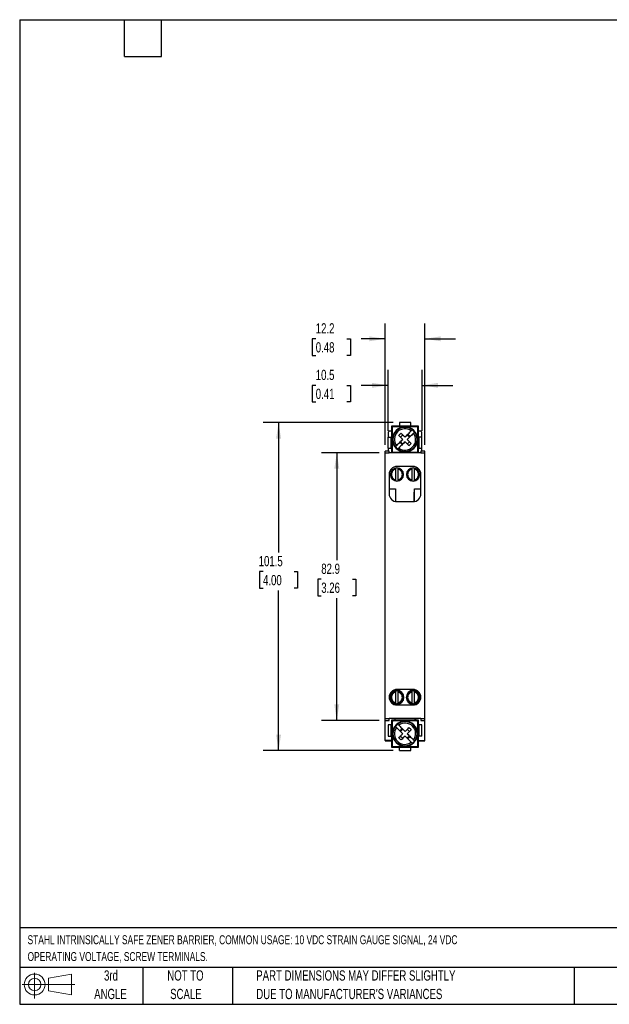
# Model space of a CAD drawing. Header units: millimetres. Extents: x 10 to 410, y 10 to 314.
# Tile 1 of 3: x 10 to 192, y 10 to 314. Entities that reach past the tile are written whole.
import ezdxf

# ---------------------------------------------------------------- set-up
doc = ezdxf.new("R2010")
doc.units = ezdxf.units.MM
doc.header["$LTSCALE"] = 1.5
doc.layers.add('DIMENSIONS', color=140, linetype='Continuous', lineweight=25)
doc.layers.add('TEXT', color=140, linetype='Continuous', lineweight=25)
doc.styles.add('SLDTEXTSTYLE0', font='TXT', dxfattribs={"width": 0.7})
doc.dimstyles.new('SLDDIMSTYLE0', dxfattribs={"dimtxt": 3.237012, "dimasz": 4.953, "dimexe": 0, "dimexo": 0.0625, "dimgap": 0.809253, "dimtad": 0, "dimtih": 1, "dimtoh": 1, "dimrnd": 1e-09, "dimzin": 12, "dimdsep": 46, "dimtxsty": 'SLDTEXTSTYLE0', "dimsah": 1, "dimcen": 0.09, "dimadec": 0, "dimazin": 3, "dimtfac": 1, "dimtofl": 0, "dimtmove": 0, "dimatfit": 3, "dimfxl": 0, "dimfrac": 2, "dimtolj": 1, "dimtzin": 12, "dimarcsym": 0})
doc.dimstyles.new('SLDDIMSTYLE1', dxfattribs={"dimtxt": 3.237012, "dimasz": 4.953, "dimexe": 0, "dimexo": 0.0625, "dimgap": 0.809253, "dimtad": 0, "dimtih": 1, "dimtoh": 1, "dimrnd": 1e-09, "dimzin": 12, "dimdsep": 46, "dimtxsty": 'SLDTEXTSTYLE0', "dimsah": 1, "dimcen": 0.09, "dimadec": 0, "dimazin": 3, "dimtfac": 1, "dimtmove": 0, "dimatfit": 0, "dimfxl": 0, "dimfrac": 2, "dimtolj": 1, "dimtzin": 12, "dimarcsym": 0})

# ---------------------------------------------------------------- blocks, each defined once
blk = doc.blocks.new('Block11')
at = {"color": 7, "linetype": 'Continuous', "lineweight": 18}
for p, q in [((3.88, 7.97), (3.88, 0)), ((8.22, 6.25), (15.26, 7.55)), ((8.22, 2.39), (8.22, 6.25)), ((15.26, 7.55), (15.26, 1.1)), ((0, 4.32), (16.31, 4.32)), ((8.22, 2.39), (15.26, 1.1))]:
    blk.add_line(p, q, dxfattribs=at)
for radius in [3.23, 1.93]:
    blk.add_circle((3.88, 4.32), radius, dxfattribs=at)
blk = doc.blocks.new('Block12')
at = {"color": 7, "linetype": 'Continuous'}
blk.add_blockref('Block11', (0, 0), dxfattribs=at)
blk = doc.blocks.new('_D')
at = {"layer": 'DIMENSIONS'}
for p, q in [((120.67, 180.29), (102.81, 180.29)), ((107.58, 180.29), (107.58, 146.99)), ((102.77, 141.12), (101.68, 141.12)), ((101.68, 141.12), (101.68, 135.97)), ((112.39, 141.12), (113.47, 141.12)), ((113.47, 141.12), (113.47, 135.97)), ((101.68, 135.97), (102.77, 135.97)), ((107.58, 97.39), (107.58, 135.25)), ((113.47, 135.97), (112.39, 135.97)), ((120.67, 97.39), (102.81, 97.39))]:
    blk.add_line(p, q, dxfattribs=at)
for points in [[(107.58, 180.29), (106.81, 175.33), (108.34, 175.33)], [(107.58, 97.39), (108.34, 102.34), (106.81, 102.34)]]:
    blk.add_solid(points, dxfattribs=at)
at = {"layer": 'DIMENSIONS', "char_height": 3.175, "attachment_point": 1, "style": 'SLDTEXTSTYLE0'}
for s, insert in [('82.9', (102.77, 145.94)), ('3.26', (102.77, 140.07))]:
    blk.add_mtext(s, dxfattribs=dict(at, insert=insert))
blk = doc.blocks.new('_D_1')
at = {"layer": 'DIMENSIONS'}
for p, q in [((125.02, 189.59), (84.81, 189.59)), ((89.58, 189.59), (89.58, 149.35)), ((84.77, 143.48), (83.68, 143.48)), ((83.68, 143.48), (83.68, 138.33)), ((94.39, 143.48), (95.47, 143.48)), ((95.47, 143.48), (95.47, 138.33)), ((83.68, 138.33), (84.77, 138.33)), ((89.58, 88.09), (89.58, 137.61)), ((95.47, 138.33), (94.39, 138.33)), ((125.02, 88.09), (84.81, 88.09))]:
    blk.add_line(p, q, dxfattribs=at)
for points in [[(89.58, 189.59), (88.81, 184.63), (90.34, 184.63)], [(89.58, 88.09), (90.34, 93.04), (88.81, 93.04)]]:
    blk.add_solid(points, dxfattribs=at)
at = {"layer": 'DIMENSIONS', "char_height": 3.175, "attachment_point": 1, "style": 'SLDTEXTSTYLE0'}
for s, insert in [('101.5', (83.42, 148.3)), ('4.00', (84.77, 142.43))]:
    blk.add_mtext(s, dxfattribs=dict(at, insert=insert))
blk = doc.blocks.new('_D_2')
at = {"layer": 'DIMENSIONS'}
for p, q in [((123.43, 187.04), (123.43, 205.9)), ((133.93, 187.04), (133.93, 205.9)), ((101.07, 201.13), (99.98, 201.13)), ((99.98, 201.13), (99.98, 195.99)), ((110.69, 201.13), (111.77, 201.13)), ((111.77, 201.13), (111.77, 195.99)), ((123.43, 201.13), (115.07, 201.13)), ((133.93, 201.13), (143.45, 201.13)), ((99.98, 195.99), (101.07, 195.99)), ((111.77, 195.99), (110.69, 195.99))]:
    blk.add_line(p, q, dxfattribs=at)
for points in [[(123.43, 201.13), (118.47, 201.9), (118.47, 200.37)], [(133.93, 201.13), (138.88, 200.37), (138.88, 201.9)]]:
    blk.add_solid(points, dxfattribs=at)
at = {"layer": 'DIMENSIONS', "char_height": 3.175, "attachment_point": 1, "style": 'SLDTEXTSTYLE0'}
for s, insert in [('10.5', (101.07, 205.95)), ('0.41', (101.07, 200.08))]:
    blk.add_mtext(s, dxfattribs=dict(at, insert=insert))
blk = doc.blocks.new('_D_3')
at = {"layer": 'DIMENSIONS'}
for p, q in [((122.58, 182.69), (122.58, 220.3)), ((134.78, 182.69), (134.78, 220.3)), ((101.07, 215.54), (99.98, 215.54)), ((99.98, 215.54), (99.98, 210.39)), ((110.69, 215.54), (111.77, 215.54)), ((111.77, 215.54), (111.77, 210.39)), ((122.58, 215.54), (115.07, 215.54)), ((134.78, 215.54), (144.3, 215.54)), ((99.98, 210.39), (101.07, 210.39)), ((111.77, 210.39), (110.69, 210.39))]:
    blk.add_line(p, q, dxfattribs=at)
for points in [[(122.58, 215.54), (117.62, 216.3), (117.62, 214.78)], [(134.78, 215.54), (139.73, 214.78), (139.73, 216.3)]]:
    blk.add_solid(points, dxfattribs=at)
at = {"layer": 'DIMENSIONS', "char_height": 3.175, "attachment_point": 1, "style": 'SLDTEXTSTYLE0'}
for s, insert in [('12.2', (101.07, 220.36)), ('0.48', (101.07, 214.49))]:
    blk.add_mtext(s, dxfattribs=dict(at, insert=insert))

msp = doc.modelspace()

# ---------------------------------------------------------------- linework, layer by layer
for p, q in [((130.426, 189.588), (126.926, 189.588)), ((126.926, 189.588), (126.926, 188.588)), ((130.426, 188.588), (130.426, 189.588)), ((123.576, 185.138), (123.576, 186.749)), ((123.826, 187.038), (124.476, 187.038)), ((126.926, 188.538), (124.476, 188.538)), ((124.476, 188.538), (124.476, 185.138)), ((126.926, 188.588), (130.426, 188.588)), ((126.926, 188.588), (126.926, 188.538)), ((130.426, 188.538), (126.926, 188.538)), ((128.676, 188.338), (128.676, 188.288)), ((130.261, 185.266), (129.554, 185.973)), ((130.426, 188.538), (130.426, 188.588)), ((132.876, 188.538), (130.426, 188.538)), ((131.323, 187.035), (131.284, 186.996)), ((131.434, 187.145), (131.323, 187.035)), ((132.876, 185.138), (132.876, 188.538)), ((132.876, 187.038), (133.526, 187.038)), ((133.776, 186.749), (133.776, 185.138)), ((123.426, 185.138), (124.426, 185.138)), ((123.426, 181.638), (123.426, 185.138)), ((124.426, 181.638), (124.426, 185.138)), ((124.476, 185.138), (124.426, 185.138)), ((124.476, 185.138), (124.476, 181.638)), ((127.797, 182.802), (127.09, 183.509)), ((127.262, 185.095), (127.969, 185.802)), ((127.969, 182.973), (127.262, 183.681)), ((129.383, 185.802), (130.09, 185.095)), ((129.383, 182.973), (130.09, 183.681)), ((132.926, 185.138), (132.876, 185.138)), ((132.876, 181.638), (132.876, 185.138)), ((132.926, 185.138), (132.926, 181.638)), ((133.926, 185.138), (132.926, 185.138)), ((133.926, 181.638), (133.926, 185.138)), ((123.776, 180.788), (122.576, 180.788)), ((122.576, 180.288), (122.576, 180.788)), ((122.576, 97.888), (122.576, 180.288)), ((122.576, 180.288), (123.776, 180.288)), ((123.426, 181.638), (124.426, 181.638)), ((123.576, 180.788), (123.576, 181.638)), ((123.776, 180.288), (123.776, 180.788)), ((133.576, 180.288), (123.776, 180.288)), ((124.426, 181.638), (124.476, 181.638)), ((124.476, 181.638), (124.476, 180.538)), ((124.476, 180.538), (124.806, 180.538)), ((125.576, 180.435), (125.576, 180.288)), ((126.029, 181.74), (125.918, 181.63)), ((126.068, 181.78), (126.029, 181.74)), ((128.676, 180.488), (128.676, 180.438)), ((131.776, 180.288), (131.776, 180.438)), ((132.544, 180.538), (132.876, 180.538)), ((132.876, 181.638), (132.926, 181.638)), ((132.876, 180.538), (132.876, 181.638)), ((132.926, 181.638), (133.926, 181.638)), ((134.776, 180.788), (133.576, 180.788)), ((133.576, 180.788), (133.576, 180.288)), ((133.576, 180.288), (134.776, 180.288)), ((133.776, 181.638), (133.776, 180.788)), ((134.776, 180.288), (134.776, 180.788)), ((134.776, 97.888), (134.776, 180.288)), ((125.776, 175.386), (125.776, 175.45)), ((125.776, 175.181), (125.776, 171.894)), ((131.176, 176.038), (126.176, 176.038)), ((126.176, 175.588), (126.176, 175.491)), ((126.576, 175.45), (126.576, 175.386)), ((126.576, 171.894), (126.576, 175.181)), ((130.776, 175.386), (130.776, 175.45)), ((130.776, 175.181), (130.776, 171.894)), ((131.176, 175.491), (131.176, 175.588)), ((131.576, 175.45), (131.576, 175.386)), ((131.576, 171.894), (131.576, 175.181)), ((123.776, 173.638), (123.776, 167.538)), ((125.776, 171.625), (125.776, 171.689)), ((126.176, 171.584), (126.176, 171.488)), ((126.576, 171.689), (126.576, 171.625)), ((130.776, 171.625), (130.776, 171.689)), ((131.176, 171.488), (131.176, 171.584)), ((131.576, 171.689), (131.576, 171.625)), ((133.576, 167.538), (133.576, 173.638)), ((123.776, 169.138), (125.776, 169.138)), ((125.776, 169.138), (125.776, 165.171)), ((131.476, 168.088), (131.476, 165.156)), ((131.526, 168.088), (131.476, 168.088)), ((131.526, 165.163), (131.526, 168.088)), ((131.576, 165.171), (131.576, 169.138)), ((131.576, 169.138), (133.576, 169.138)), ((126.176, 165.138), (131.176, 165.138)), ((131.176, 106.988), (126.176, 106.988)), ((125.776, 106.386), (125.776, 106.45)), ((125.776, 106.181), (125.776, 102.894)), ((126.176, 106.588), (126.176, 106.491)), ((126.576, 106.45), (126.576, 106.386)), ((126.576, 102.894), (126.576, 106.181)), ((130.776, 106.386), (130.776, 106.45)), ((130.776, 106.181), (130.776, 102.894)), ((131.176, 106.491), (131.176, 106.588)), ((131.576, 106.45), (131.576, 106.386)), ((131.576, 102.894), (131.576, 106.181)), ((125.776, 102.625), (125.776, 102.689)), ((126.176, 102.584), (126.176, 102.488)), ((126.176, 102.188), (131.176, 102.188)), ((126.576, 102.689), (126.576, 102.625)), ((130.776, 102.625), (130.776, 102.689)), ((131.176, 102.488), (131.176, 102.584)), ((131.576, 102.689), (131.576, 102.625)), ((123.776, 97.888), (122.576, 97.888)), ((122.576, 97.388), (122.576, 97.888)), ((133.576, 98.038), (123.776, 98.038)), ((123.776, 98.038), (123.776, 97.888)), ((123.776, 97.388), (123.776, 97.888)), ((125.476, 98.038), (125.476, 97.438)), ((125.576, 98.038), (125.576, 97.638)), ((125.576, 97.638), (125.576, 97.438)), ((125.576, 97.638), (131.776, 97.638)), ((131.776, 97.638), (131.776, 98.038)), ((131.776, 97.438), (131.776, 97.638)), ((131.876, 98.038), (131.876, 97.438)), ((133.576, 98.038), (133.576, 97.888)), ((134.776, 97.888), (133.576, 97.888)), ((133.576, 97.888), (133.576, 97.388)), ((134.776, 97.388), (134.776, 97.888)), ((122.576, 97.388), (123.776, 97.388)), ((122.576, 91.238), (122.576, 97.388)), ((124.426, 96.038), (123.426, 96.038)), ((123.426, 96.038), (123.426, 92.538)), ((124.426, 92.538), (124.426, 96.038)), ((124.476, 96.038), (124.426, 96.038)), ((125.576, 97.438), (124.476, 97.438)), ((124.476, 97.438), (124.476, 96.038)), ((124.476, 96.038), (124.476, 92.538)), ((126.029, 95.935), (125.918, 96.045)), ((126.068, 95.896), (126.029, 95.935)), ((127.09, 94.166), (127.797, 94.873)), ((127.262, 93.995), (127.969, 94.702)), ((129.383, 94.702), (130.09, 93.995)), ((132.876, 97.438), (131.776, 97.438)), ((132.876, 96.038), (132.876, 97.438)), ((132.876, 92.538), (132.876, 96.038)), ((132.876, 96.038), (132.926, 96.038)), ((133.926, 96.038), (132.926, 96.038)), ((132.926, 96.038), (132.926, 92.538)), ((133.576, 97.388), (134.776, 97.388)), ((133.926, 92.538), (133.926, 96.038)), ((134.776, 91.238), (134.776, 97.388)), ((123.426, 92.538), (124.426, 92.538)), ((124.426, 92.538), (124.476, 92.538)), ((124.476, 92.538), (124.476, 89.138)), ((124.776, 93.288), (124.726, 93.288)), ((127.262, 92.581), (127.969, 91.873)), ((130.09, 92.581), (129.383, 91.873)), ((129.554, 91.702), (130.261, 92.409)), ((132.626, 93.288), (132.576, 93.288)), ((132.926, 92.538), (132.876, 92.538)), ((132.876, 89.138), (132.876, 92.538)), ((133.926, 92.538), (132.926, 92.538)), ((124.476, 91.238), (122.576, 91.238)), ((122.576, 91.238), (122.576, 91.038)), ((122.576, 91.038), (124.476, 91.038)), ((124.476, 89.138), (126.926, 89.138)), ((126.926, 89.138), (130.426, 89.138)), ((126.926, 89.088), (126.926, 89.138)), ((126.926, 88.088), (126.926, 89.088)), ((130.426, 89.088), (126.926, 89.088)), ((130.426, 89.138), (130.426, 89.088)), ((130.426, 89.138), (132.876, 89.138)), ((130.426, 88.088), (130.426, 89.088)), ((131.323, 90.64), (131.284, 90.68)), ((131.434, 90.53), (131.323, 90.64)), ((132.876, 91.238), (134.776, 91.238)), ((132.876, 91.038), (134.776, 91.038)), ((134.776, 91.038), (134.776, 91.238)), ((126.926, 88.088), (130.426, 88.088))]:
    msp.add_line(p, q)
for centre, radius, start, end in [((128.676, 184.388), 3.9, 45, 225), ((128.676, 184.388), 3.744, 45, 225), ((128.676, 184.388), 3.298, 53.72095, 216.27905), ((128.676, 184.388), 3.9, 225, 45), ((128.676, 184.388), 3.744, 225, 45), ((128.676, 184.388), 3.298, 233.72095, 36.27905), ((128.676, 184.388), 3.688, 45, 52.79103), ((128.676, 184.388), 3.688, 37.20897, 45), ((128.676, 184.388), 3.688, 217.20897, 225), ((128.676, 184.388), 3.688, 225, 232.79103), ((126.176, 173.638), 2.4, 90, 180), ((126.176, 173.538), 2.05, 0, 180), ((126.176, 173.538), 1.891, 102.21196, 257.78804), ((126.176, 173.538), 1.954, 90, 101.81388), ((126.176, 173.538), 1.954, 78.18612, 90), ((126.176, 173.538), 1.891, 282.21196, 77.78804), ((131.176, 173.538), 2.05, 0, 180), ((131.176, 173.538), 1.891, 102.21196, 257.78804), ((131.176, 173.538), 1.954, 90, 101.81388), ((131.176, 173.638), 2.4, 0, 90), ((131.176, 173.538), 1.954, 78.18612, 90), ((131.176, 173.538), 1.891, 282.21196, 77.78804), ((126.176, 173.538), 2.05, 180, 0), ((126.176, 173.538), 1.954, 258.18612, 270), ((126.176, 173.538), 1.954, 270, 281.81388), ((131.176, 173.538), 2.05, 180, 0), ((131.176, 173.538), 1.954, 258.18612, 270), ((131.176, 173.538), 1.954, 270, 281.81388), ((126.176, 167.538), 2.4, 180, 270), ((131.176, 167.538), 2.4, 270, 0), ((126.176, 104.588), 2.4, 90, 270), ((126.176, 104.538), 2.15, 0, 180), ((131.176, 104.538), 2.15, 0, 180), ((131.176, 104.588), 2.4, 270, 90), ((126.176, 104.538), 2.15, 180, 0), ((126.176, 104.538), 2.05, 0, 180), ((126.176, 104.538), 2.05, 180, 0), ((126.176, 104.538), 1.891, 102.21196, 257.78804), ((126.176, 104.538), 1.954, 90, 101.81388), ((126.176, 104.538), 1.954, 78.18612, 90), ((126.176, 104.538), 1.891, 282.21196, 77.78804), ((131.176, 104.538), 2.15, 180, 0), ((131.176, 104.538), 2.05, 0, 180), ((131.176, 104.538), 2.05, 180, 0), ((131.176, 104.538), 1.891, 102.21196, 257.78804), ((131.176, 104.538), 1.954, 90, 101.81388), ((131.176, 104.538), 1.954, 78.18612, 90), ((131.176, 104.538), 1.891, 282.21196, 77.78804), ((126.176, 104.538), 1.954, 258.18612, 270), ((126.176, 104.538), 1.954, 270, 281.81388), ((131.176, 104.538), 1.954, 258.18612, 270), ((131.176, 104.538), 1.954, 270, 281.81388), ((128.676, 93.288), 3.9, 135, 315), ((128.676, 93.288), 3.744, 135, 315), ((128.676, 93.288), 3.298, 143.72095, 306.27905), ((128.676, 93.288), 3.688, 135, 142.79103), ((128.676, 93.288), 3.9, 315, 135), ((128.676, 93.288), 3.744, 315, 135), ((128.676, 93.288), 3.688, 127.20897, 135), ((128.676, 93.288), 3.298, 323.72095, 126.27905), ((128.676, 93.288), 3.688, 307.20897, 315), ((128.676, 93.288), 3.688, 315, 322.79103)]:
    msp.add_arc(centre, radius, start, end)
for centre, major_axis, start_param, end_param in [((123.826, 186.749), (0, -0.289), 3.1415927, 4.712389), ((133.526, 186.749), (0, 0.289), 4.712389, 6.2831853)]:
    msp.add_ellipse(centre, major_axis=major_axis, ratio=0.8660254, start_param=start_param, end_param=end_param)
for points, knots in [([(125.026, 188.338), (124.947, 188.338), (124.869, 188.305), (124.758, 188.194), (124.726, 188.117), (124.726, 188.038)], [0, 0, 0, 0, 0.5, 0.5, 1, 1, 1, 1]), ([(124.726, 188.038), (124.726, 186.824), (124.726, 185.61), (124.726, 183.175), (124.726, 181.953), (124.726, 180.738)], [0, 0, 0, 0, 0.5, 0.5, 1, 1, 1, 1]), ([(127.446, 186.325), (127.642, 186.128), (127.843, 185.927), (128.254, 185.516), (128.464, 185.306), (128.676, 185.095)], [0, 0, 0, 0, 0.5, 0.5, 1, 1, 1, 1]), ([(128.676, 185.095), (128.85, 185.269), (129.022, 185.441), (129.362, 185.781), (129.531, 185.95), (130.023, 186.441), (130.333, 186.752), (130.627, 187.046)], [0, 0, 0, 0, 0.25, 0.25, 0.5, 0.5, 1, 1, 1, 1]), ([(131.334, 186.339), (131.187, 186.192), (131.036, 186.041), (130.723, 185.728), (130.561, 185.566), (130.069, 185.074), (129.731, 184.736), (129.383, 184.388)], [0, 0, 0, 0, 0.25, 0.25, 0.5, 0.5, 1, 1, 1, 1]), ([(132.626, 188.038), (132.626, 188.117), (132.594, 188.194), (132.483, 188.305), (132.405, 188.338), (132.326, 188.338)], [0, 0, 0, 0, 0.5, 0.5, 1, 1, 1, 1]), ([(132.626, 180.738), (132.626, 181.951), (132.626, 183.165), (132.626, 185.601), (132.626, 186.822), (132.626, 188.038)], [0, 0, 0, 0, 0.5, 0.5, 1, 1, 1, 1]), ([(126.017, 182.436), (126.164, 182.583), (126.316, 182.735), (126.629, 183.047), (126.79, 183.209), (127.283, 183.702), (127.621, 184.04), (127.969, 184.388)], [0, 0, 0, 0, 0.25, 0.25, 0.5, 0.5, 1, 1, 1, 1]), ([(128.676, 183.681), (128.502, 183.506), (128.33, 183.334), (127.989, 182.994), (127.821, 182.825), (127.329, 182.334), (127.018, 182.023), (126.725, 181.729)], [0, 0, 0, 0, 0.25, 0.25, 0.5, 0.5, 1, 1, 1, 1]), ([(129.906, 182.45), (129.709, 182.647), (129.508, 182.848), (129.097, 183.259), (128.887, 183.469), (128.676, 183.681)], [0, 0, 0, 0, 0.5, 0.5, 1, 1, 1, 1]), ([(124.726, 180.738), (124.726, 180.659), (124.758, 180.581), (124.869, 180.47), (124.947, 180.438), (125.026, 180.438)], [0, 0, 0, 0, 0.5, 0.5, 1, 1, 1, 1]), ([(132.326, 180.438), (132.405, 180.438), (132.482, 180.47), (132.593, 180.581), (132.626, 180.659), (132.626, 180.738)], [0, 0, 0, 0, 0.5, 0.5, 1, 1, 1, 1]), ([(125.776, 175.181), (125.408, 175.092), (125.08, 174.881), (124.611, 174.285), (124.484, 173.917), (124.484, 173.159), (124.611, 172.79), (125.08, 172.194), (125.408, 171.983), (125.776, 171.894)], [0, 0, 0, 0, 0.25, 0.25, 0.5, 0.5, 0.75, 0.75, 1, 1, 1, 1]), ([(125.776, 175.181), (125.776, 175.232), (125.776, 175.281), (125.776, 175.357), (125.776, 175.381), (125.776, 175.386)], [0, 0, 0, 0, 0.5, 0.5, 1, 1, 1, 1]), ([(126.576, 175.386), (126.576, 175.381), (126.576, 175.357), (126.576, 175.282), (126.576, 175.232), (126.576, 175.181)], [0, 0, 0, 0, 0.5, 0.5, 1, 1, 1, 1]), ([(126.576, 171.894), (126.944, 171.983), (127.272, 172.194), (127.74, 172.79), (127.868, 173.159), (127.868, 173.917), (127.74, 174.285), (127.272, 174.881), (126.944, 175.092), (126.576, 175.181)], [0, 0, 0, 0, 0.25, 0.25, 0.5, 0.5, 0.75, 0.75, 1, 1, 1, 1]), ([(130.776, 175.181), (130.408, 175.092), (130.08, 174.881), (129.611, 174.285), (129.484, 173.917), (129.484, 173.159), (129.611, 172.79), (130.08, 172.194), (130.408, 171.983), (130.776, 171.894)], [0, 0, 0, 0, 0.25, 0.25, 0.5, 0.5, 0.75, 0.75, 1, 1, 1, 1]), ([(130.776, 175.181), (130.776, 175.232), (130.776, 175.281), (130.776, 175.357), (130.776, 175.381), (130.776, 175.386)], [0, 0, 0, 0, 0.5, 0.5, 1, 1, 1, 1]), ([(131.576, 175.386), (131.576, 175.381), (131.576, 175.357), (131.576, 175.282), (131.576, 175.232), (131.576, 175.181)], [0, 0, 0, 0, 0.5, 0.5, 1, 1, 1, 1]), ([(131.576, 171.894), (131.944, 171.983), (132.272, 172.194), (132.74, 172.79), (132.868, 173.159), (132.868, 173.917), (132.74, 174.285), (132.272, 174.881), (131.944, 175.092), (131.576, 175.181)], [0, 0, 0, 0, 0.25, 0.25, 0.5, 0.5, 0.75, 0.75, 1, 1, 1, 1]), ([(125.776, 171.689), (125.776, 171.694), (125.776, 171.718), (125.776, 171.794), (125.776, 171.843), (125.776, 171.894)], [0, 0, 0, 0, 0.5, 0.5, 1, 1, 1, 1]), ([(126.576, 171.894), (126.576, 171.843), (126.576, 171.794), (126.576, 171.718), (126.576, 171.694), (126.576, 171.689)], [0, 0, 0, 0, 0.5, 0.5, 1, 1, 1, 1]), ([(130.776, 171.689), (130.776, 171.694), (130.776, 171.718), (130.776, 171.794), (130.776, 171.843), (130.776, 171.894)], [0, 0, 0, 0, 0.5, 0.5, 1, 1, 1, 1]), ([(131.576, 171.894), (131.576, 171.843), (131.576, 171.794), (131.576, 171.718), (131.576, 171.694), (131.576, 171.689)], [0, 0, 0, 0, 0.5, 0.5, 1, 1, 1, 1]), ([(125.776, 106.181), (125.408, 106.092), (125.08, 105.881), (124.611, 105.285), (124.484, 104.917), (124.484, 104.159), (124.611, 103.79), (125.08, 103.194), (125.408, 102.983), (125.776, 102.894)], [0, 0, 0, 0, 0.25, 0.25, 0.5, 0.5, 0.75, 0.75, 1, 1, 1, 1]), ([(125.776, 106.181), (125.776, 106.232), (125.776, 106.281), (125.776, 106.357), (125.776, 106.381), (125.776, 106.386)], [0, 0, 0, 0, 0.5, 0.5, 1, 1, 1, 1]), ([(126.576, 106.386), (126.576, 106.381), (126.576, 106.357), (126.576, 106.282), (126.576, 106.232), (126.576, 106.181)], [0, 0, 0, 0, 0.5, 0.5, 1, 1, 1, 1]), ([(126.576, 102.894), (126.944, 102.983), (127.272, 103.194), (127.74, 103.79), (127.868, 104.159), (127.868, 104.917), (127.74, 105.285), (127.272, 105.881), (126.944, 106.092), (126.576, 106.181)], [0, 0, 0, 0, 0.25, 0.25, 0.5, 0.5, 0.75, 0.75, 1, 1, 1, 1]), ([(130.776, 106.181), (130.408, 106.092), (130.08, 105.881), (129.611, 105.285), (129.484, 104.917), (129.484, 104.159), (129.611, 103.79), (130.08, 103.194), (130.408, 102.983), (130.776, 102.894)], [0, 0, 0, 0, 0.25, 0.25, 0.5, 0.5, 0.75, 0.75, 1, 1, 1, 1]), ([(130.776, 106.181), (130.776, 106.232), (130.776, 106.281), (130.776, 106.357), (130.776, 106.381), (130.776, 106.386)], [0, 0, 0, 0, 0.5, 0.5, 1, 1, 1, 1]), ([(131.576, 106.386), (131.576, 106.381), (131.576, 106.357), (131.576, 106.282), (131.576, 106.232), (131.576, 106.181)], [0, 0, 0, 0, 0.5, 0.5, 1, 1, 1, 1]), ([(131.576, 102.894), (131.944, 102.983), (132.272, 103.194), (132.74, 103.79), (132.868, 104.159), (132.868, 104.917), (132.74, 105.285), (132.272, 105.881), (131.944, 106.092), (131.576, 106.181)], [0, 0, 0, 0, 0.25, 0.25, 0.5, 0.5, 0.75, 0.75, 1, 1, 1, 1]), ([(125.776, 102.689), (125.776, 102.694), (125.776, 102.718), (125.776, 102.794), (125.776, 102.843), (125.776, 102.894)], [0, 0, 0, 0, 0.5, 0.5, 1, 1, 1, 1]), ([(126.576, 102.894), (126.576, 102.843), (126.576, 102.794), (126.576, 102.718), (126.576, 102.694), (126.576, 102.689)], [0, 0, 0, 0, 0.5, 0.5, 1, 1, 1, 1]), ([(130.776, 102.689), (130.776, 102.694), (130.776, 102.718), (130.776, 102.794), (130.776, 102.843), (130.776, 102.894)], [0, 0, 0, 0, 0.5, 0.5, 1, 1, 1, 1]), ([(131.576, 102.894), (131.576, 102.843), (131.576, 102.794), (131.576, 102.718), (131.576, 102.694), (131.576, 102.689)], [0, 0, 0, 0, 0.5, 0.5, 1, 1, 1, 1]), ([(125.026, 97.238), (124.947, 97.238), (124.869, 97.205), (124.758, 97.094), (124.726, 97.017), (124.726, 96.938)], [0, 0, 0, 0, 0.5, 0.5, 1, 1, 1, 1]), ([(132.326, 97.238), (131.113, 97.238), (129.898, 97.238), (127.463, 97.238), (126.241, 97.238), (125.026, 97.238)], [0, 0, 0, 0, 0.5, 0.5, 1, 1, 1, 1]), ([(127.969, 93.288), (127.795, 93.462), (127.623, 93.634), (127.282, 93.974), (127.114, 94.143), (126.622, 94.634), (126.311, 94.945), (126.017, 95.239)], [0, 0, 0, 0, 0.25, 0.25, 0.5, 0.5, 1, 1, 1, 1]), ([(126.725, 95.946), (126.871, 95.799), (127.023, 95.648), (127.336, 95.335), (127.497, 95.173), (127.99, 94.681), (128.328, 94.343), (128.676, 93.995)], [0, 0, 0, 0, 0.25, 0.25, 0.5, 0.5, 1, 1, 1, 1]), ([(130.613, 94.518), (130.417, 94.321), (130.215, 94.12), (129.804, 93.709), (129.595, 93.499), (129.383, 93.288)], [0, 0, 0, 0, 0.5, 0.5, 1, 1, 1, 1]), ([(132.626, 96.938), (132.626, 97.017), (132.594, 97.094), (132.483, 97.205), (132.405, 97.238), (132.326, 97.238)], [0, 0, 0, 0, 0.5, 0.5, 1, 1, 1, 1]), ([(126.739, 92.057), (126.935, 92.254), (127.136, 92.455), (127.547, 92.866), (127.757, 93.076), (127.969, 93.288)], [0, 0, 0, 0, 0.5, 0.5, 1, 1, 1, 1]), ([(130.627, 90.629), (130.48, 90.776), (130.329, 90.928), (130.016, 91.24), (129.854, 91.402), (129.362, 91.895), (129.024, 92.232), (128.676, 92.581)], [0, 0, 0, 0, 0.25, 0.25, 0.5, 0.5, 1, 1, 1, 1]), ([(129.383, 93.288), (129.557, 93.114), (129.729, 92.942), (130.069, 92.601), (130.238, 92.432), (130.73, 91.941), (131.041, 91.63), (131.334, 91.336)], [0, 0, 0, 0, 0.25, 0.25, 0.5, 0.5, 1, 1, 1, 1]), ([(124.726, 89.638), (124.726, 89.559), (124.758, 89.481), (124.869, 89.37), (124.947, 89.338), (125.026, 89.338)], [0, 0, 0, 0, 0.5, 0.5, 1, 1, 1, 1]), ([(125.026, 89.338), (126.239, 89.338), (127.454, 89.338), (129.889, 89.338), (131.111, 89.338), (132.326, 89.338)], [0, 0, 0, 0, 0.5, 0.5, 1, 1, 1, 1]), ([(132.326, 89.338), (132.405, 89.338), (132.482, 89.37), (132.593, 89.481), (132.626, 89.559), (132.626, 89.638)], [0, 0, 0, 0, 0.5, 0.5, 1, 1, 1, 1])]:
    msp.add_open_spline(points, degree=3, knots=knots)
for points in [[(128.676, 188.338), (127.454, 188.338), (126.239, 188.338), (125.026, 188.338)], [(126.739, 185.618), (126.966, 185.862), (127.201, 186.098), (127.446, 186.325)], [(132.326, 188.338), (131.113, 188.338), (129.898, 188.338), (128.676, 188.338)], [(130.906, 187.325), (130.853, 187.272), (130.755, 187.174), (130.627, 187.046)], [(131.613, 186.618), (131.56, 186.565), (131.462, 186.467), (131.334, 186.339)], [(127.969, 184.388), (127.546, 184.811), (127.132, 185.225), (126.739, 185.618)], [(129.383, 184.388), (129.806, 183.965), (130.22, 183.551), (130.613, 183.157)], [(130.613, 183.157), (130.386, 182.913), (130.151, 182.677), (129.906, 182.45)], [(125.026, 180.438), (126.239, 180.438), (127.454, 180.438), (128.676, 180.438)], [(126.017, 182.436), (125.89, 182.309), (125.792, 182.211), (125.738, 182.157)], [(126.725, 181.729), (126.597, 181.602), (126.499, 181.503), (126.445, 181.45)], [(128.676, 180.438), (129.898, 180.438), (131.113, 180.438), (132.326, 180.438)], [(124.726, 96.938), (124.726, 95.725), (124.726, 94.509), (124.726, 93.288)], [(126.017, 95.239), (125.89, 95.367), (125.792, 95.465), (125.738, 95.518)], [(126.725, 95.946), (126.597, 96.074), (126.499, 96.172), (126.445, 96.225)], [(128.676, 93.995), (129.099, 94.418), (129.513, 94.832), (129.906, 95.225)], [(129.906, 95.225), (130.151, 94.998), (130.386, 94.762), (130.613, 94.518)], [(132.626, 93.288), (132.626, 94.509), (132.626, 95.725), (132.626, 96.938)], [(124.726, 93.288), (124.726, 92.066), (124.726, 90.851), (124.726, 89.638)], [(127.446, 91.35), (127.201, 91.577), (126.966, 91.813), (126.739, 92.057)], [(128.676, 92.581), (128.253, 92.158), (127.839, 91.744), (127.446, 91.35)], [(132.626, 89.638), (132.626, 90.851), (132.626, 92.066), (132.626, 93.288)], [(130.906, 90.35), (130.853, 90.403), (130.755, 90.502), (130.627, 90.629)], [(131.613, 91.057), (131.56, 91.111), (131.462, 91.209), (131.334, 91.336)]]:
    msp.add_open_spline(points, degree=3)
at = {"layer": 'TEXT'}
for p, q in [((9.525, 314.325), (409.575, 314.325)), ((9.525, 314.325), (9.525, 9.525)), ((41.91, 302.895), (41.91, 314.325)), ((53.34, 302.895), (53.34, 314.325)), ((41.91, 302.895), (53.34, 302.895)), ((409.575, 33.189), (9.525, 33.189)), ((409.575, 20.955), (9.525, 20.955)), ((47.625, 20.955), (47.625, 9.525)), ((75.317, 20.955), (75.317, 9.525)), ((180.97, 20.955), (180.97, 9.525)), ((9.525, 9.525), (409.575, 9.525))]:
    msp.add_line(p, q, dxfattribs=at)

# ---------------------------------------------------------------- block references
msp.add_blockref('Block12', (10.257, 11.331), dxfattribs=at)

# ---------------------------------------------------------------- texts
at = {"layer": 'TEXT', "style": 'SLDTEXTSTYLE0'}
for s, insert, char_height, attachment_point in [('STAHL INTRINSICALLY SAFE ZENER BARRIER, COMMON USAGE: 10 VDC STRAIN GAUGE SIGNAL, 24 VDC', (11.949, 30.903), 2.77813, 1), ('OPERATING VOLTAGE, SCREW TERMINALS.', (11.949, 25.698), 2.77813, 1), ('3rd', (37.744, 20.046), 3.175, 2), ('NOT TO', (60.774, 20.046), 3.175, 2), ('PART DIMENSIONS MAY DIFFER SLIGHTLY', (82.679, 20.046), 3.175, 1), ('ANGLE', (37.597, 14.313), 3.175, 2), ('SCALE', (60.918, 14.313), 3.175, 2), ("DUE TO MANUFACTURER'S VARIANCES", (82.679, 14.313), 3.175, 1)]:
    msp.add_mtext(s, dxfattribs=dict(at, insert=insert, char_height=char_height, attachment_point=attachment_point))

# ---------------------------------------------------------------- dimensions: what is measured, and where the dimension line sits
at = {"layer": 'DIMENSIONS'}
for base, p1, p2, angle, dimstyle, picture, middle in [((134.776, 215.539), (122.576, 180.788), (134.776, 180.788), 0, 'SLDDIMSTYLE1', '_D_3', (105.876, 215.539)), ((133.926, 201.134), (123.426, 185.138), (133.926, 185.138), 0, 'SLDDIMSTYLE1', '_D_2', (105.876, 201.134)), ((89.576, 88.088), (126.926, 189.588), (126.926, 88.088), 90, 'SLDDIMSTYLE0', '_D_1', (89.576, 143.479)), ((107.576, 97.388), (122.576, 180.288), (122.576, 97.388), 90, 'SLDDIMSTYLE0', '_D', (107.576, 141.119))]:
    dim = msp.add_linear_dim(base=base, p1=p1, p2=p2, angle=angle, dimstyle=dimstyle, dxfattribs=at)
    dim.commit()
    dim.dimension.update_dxf_attribs({"geometry": picture, "text_midpoint": middle, "dimtype": 160})

doc.saveas('drawing.dxf')
